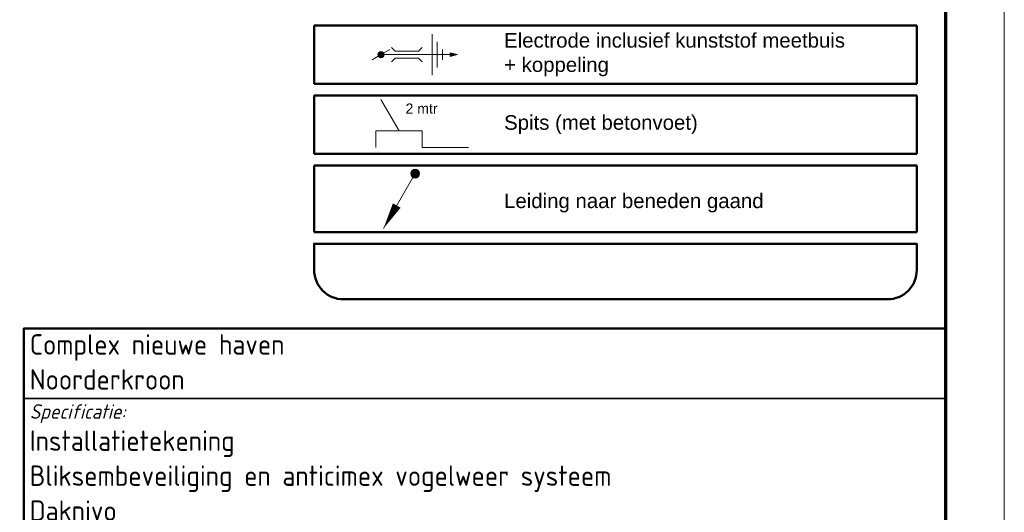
# Model space of a CAD drawing. Header units: millimetres. Extents: x -1609 to 2109, y 0 to 841.
# Tile 63 of 65: x 1940 to 2109, y 84 to 169. Entities that reach past the tile are written whole.
import ezdxf

# ---------------------------------------------------------------- set-up
doc = ezdxf.new("R2010")
doc.units = ezdxf.units.MM
for name, color, linetype, lineweight in [('a. Kader', 5, 'Continuous', 50), ('a. Tekst 25', 7, 'Continuous', 25), ('b. Aard leiding', 10, 'Continuous', 18), ('b. Aarddraad VD 120mm²', 10, 'Continuous', 18)]:
    doc.layers.add(name, color=color, linetype=linetype, lineweight=lineweight)
doc.layers.add('RVB_ALG_TEKENBLAD_ALGEMEEN', color=2, linetype='Continuous')
doc.styles.add('RVB_TXT', font='isocp.shx')
doc.styles.add('Sch01-H25', font='Arial.ttf', dxfattribs={"height": 2.5})
doc.styles.add('Sch02-H25', font='Arial.ttf', dxfattribs={"height": 5})

# ---------------------------------------------------------------- blocks, each defined once
blk = doc.blocks.new('*U25')
at = {"color": 1, "linetype": 'Continuous', "lineweight": 18}
blk.add_lwpolyline([(-1609, 0), (0, 0), (0, 841), (-1609, 841)], close=True, dxfattribs=at)
at = {"color": 5, "linetype": 'Continuous', "lineweight": 70}
blk.add_lwpolyline([(-1599, 10), (-10, 10), (-10, 831), (-1599, 831)], close=True, dxfattribs=at)
blk = doc.blocks.new('*U27')
at = {"color": 3, "linetype": 'Continuous', "lineweight": 35, "transparency": 16777216}
blk.add_line((-168, 104), (-10, 104), dxfattribs=at)
at = {"color": 4, "linetype": 'Continuous', "lineweight": 50, "transparency": 16777216}
blk.add_lwpolyline([(-168, 69.5), (-10, 69.5), (-10, 116), (-168, 116)], close=True, dxfattribs=at)
at = {"color": 2, "linetype": 'Continuous', "lineweight": 25, "transparency": 16777216, "style": 'RVB_TXT', "oblique": 15}
blk.add_text('Specificatie:', height=2.5, dxfattribs=at).set_placement((-167, 100.5))
at = {"color": 3, "linetype": 'Continuous', "lineweight": 35, "transparency": 16777216, "style": 'RVB_TXT'}
for tag, p in [('RVB_PROJNAAM', (-167, 111.5)), ('RVB_PROJLOC', (-167, 105.5)), ('RVB_SPEC1', (-167, 95)), ('RVB_SPEC2', (-167, 89)), ('RVB_SPEC3', (-167, 83)), ('RVB_SPEC4', (-167, 77)), ('RVB_SPEC5', (-167, 71)), ('RVB_DISC1', (-20, 29.5))]:
    blk.add_attdef(tag, p, '', height=3.5, dxfattribs=at)
at = {"color": 2, "linetype": 'Continuous', "lineweight": 25, "transparency": 16777216, "style": 'RVB_TXT'}
for tag, p in [('RVB_OBJNR', (-138, 65)), ('RVB_AUTEUR', (-59, 65)), ('RVB_GEBNR', (-138, 60.5)), ('RVB_CONTROLE', (-59, 60.5)), ('RVB_BESTNR', (-138, 56)), ('RVB_DATUM', (-59, 56)), ('RVB_PROJNR', (-138, 51.5)), ('RVB_SCHAAL', (-59, 51.5)), ('RVB_FASE', (-138, 47)), ('RVB_FORM', (-59, 47)), ('RVB_VERSIE', (-138, 42.5)), ('RVB_DOCUMENTCODE', (-88, 42.5))]:
    blk.add_attdef(tag, p, '', height=2.5, dxfattribs=at)
at = {"color": 200, "linetype": 'Continuous', "transparency": 16777216, "style": 'RVB_TXT', "flags": 1}
for tag, p in [('RVB_ICODE', (-48.5, 42.5)), ('RVB_BOUWLAAG', (-28.75, 42.5))]:
    blk.add_attdef(tag, p, '', height=2.5, dxfattribs=at)
at = {"color": 4, "linetype": 'Continuous', "lineweight": 50, "transparency": 16777216, "style": 'RVB_TXT'}
blk.add_attdef('RVB_DISC', (-48.5, 29.5), '', height=5, dxfattribs=at)
blk = doc.blocks.new('A$C130A0656')
h = blk.add_hatch(color=256)
h.dxf.hatch_style = 1
h.paths.add_polyline_path([(503, 1027, 0.26795), (452, 1117), (400, 1027), (400, 924, 0.414214)])
h.paths.add_polyline_path([(452, 1117, 0.131652), (400, 1131), (400, 1027)])
h.paths.add_polyline_path([(400, 1131, 0.414214), (297, 1027, 0.26795), (348, 938), (400, 1027)])
h.paths.add_polyline_path([(400, 1027), (348, 938, 0.131652), (400, 924)])
for p, q in [((400, 1027), (228, 730)), ((400, 1027), (572, 1325)), ((400, -1562), (400, 1131)), ((280, 547), (156, 671)), ((520, 547), (644, 671)), ((280, -242), (280, 547)), ((520, -242), (520, 547)), ((280, -242), (156, -366)), ((520, -242), (644, -366)), ((-288, -703), (1088, -703)), ((-30, -875), (830, -875)), ((228, -1047), (572, -1047)), ((400, -1562), (341, -1305)), ((341, -1305), (459, -1305)), ((400, -1523), (352, -1314)), ((352, -1314), (448, -1314)), ((400, -1484), (363, -1323)), ((363, -1323), (437, -1323)), ((400, -1562), (459, -1305)), ((448, -1314), (400, -1523)), ((437, -1323), (400, -1484)), ((400, -1445), (374, -1331)), ((374, -1331), (426, -1331)), ((400, -1406), (385, -1340)), ((385, -1340), (415, -1340)), ((400, -1367), (396, -1349)), ((396, -1349), (404, -1349)), ((426, -1331), (400, -1445)), ((415, -1340), (400, -1406)), ((404, -1349), (400, -1367))]:
    blk.add_line(p, q)
blk.add_circle((400, 1027), 103)
blk = doc.blocks.new('A$C5B4F438F')
at = {"linetype": 'Continuous'}
for p, q in [((1050, 250), (1325, 726)), ((700, 0), (700, 250)), ((700, 250), (1400, 250)), ((1400, 0), (1400, 250)), ((0, 0), (700, 0))]:
    blk.add_line(p, q, dxfattribs=at)

msp = doc.modelspace()

# ---------------------------------------------------------------- linework, layer by layer
at = {"layer": 'a. Kader'}
for p, q in [((1990.73, 167.93), (1990.73, 157.93)), ((1990.73, 167.93), (2094, 167.93)), ((2094, 167.93), (2094, 157.93)), ((1990.73, 157.93), (2094, 157.93)), ((1990.73, 155.93), (1990.73, 145.93)), ((1990.73, 155.93), (2094, 155.93)), ((2094, 155.93), (2094, 145.93)), ((1990.73, 145.93), (2094, 145.93)), ((1990.73, 143.93), (1990.73, 132.5)), ((1990.73, 143.93), (2094, 143.93)), ((2094, 143.93), (2094, 132.5)), ((1990.73, 132.5), (2094, 132.5))]:
    msp.add_line(p, q, dxfattribs=at)
at = {"layer": 'a. Kader', "transparency": 33554687}
msp.add_lwpolyline([(1995.73, 121, -0.414214), (1990.73, 126), (1990.73, 130.5), (2094, 130.5), (2094, 126, -0.414214), (2089, 121)], format="xyb", close=True, dxfattribs=at)
at = {"layer": 'b. Aard leiding', "linetype": 'Continuous'}
msp.add_line((2008.04, 142.54), (2002.61, 133.13), dxfattribs=at)
msp.add_lwpolyline([(2007.67, 142.54, 0.758, 0.758, 1), (2008.42, 142.54, 0.758, 0.758, 1)], format="xyseb", close=True, dxfattribs=at)
msp.add_lwpolyline([(2002.61, 133.13, 0, 1.52, 0), (2004.88, 137.06, 1.52, 1.52, 0)], format="xyseb", dxfattribs=at)
msp.add_circle((2008.04, 142.54), 0.758, dxfattribs=at)

# ---------------------------------------------------------------- block references
at = {"layer": 'b. Aard leiding', "linetype": 'Continuous', "lineweight": -3, "transparency": 33554687, "xscale": -0.005083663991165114, "yscale": 0.005083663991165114, "zscale": 0.005083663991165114, "rotation": 90}
msp.add_blockref('A$C130A0656', (2007.38, 164.97), dxfattribs=at)
at = {"layer": 'b. Aarddraad VD 120mm²', "xscale": -0.01131636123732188, "yscale": 0.01131636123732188, "zscale": 0.01131636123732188}
msp.add_blockref('A$C5B4F438F', (2017.16, 147.03), dxfattribs=at)
at = {"layer": 'RVB_ALG_TEKENBLAD_ALGEMEEN', "transparency": 16777216}
msp.add_blockref('*U25', (2109, 0), dxfattribs=at)
ref = msp.add_blockref('*U27', (2109, 0), dxfattribs=at)
ref.add_attrib('RVB_PROJNAAM', 'Complex nieuwe haven', (1942, 111.5), dxfattribs={"layer": '0', "color": 3, "linetype": 'Continuous', "lineweight": 35, "transparency": 16777216, "height": 3.5, "style": 'RVB_TXT'})
ref.add_attrib('RVB_PROJLOC', 'Noorderkroon', (1942, 105.5), dxfattribs={"layer": '0', "color": 3, "linetype": 'Continuous', "lineweight": 35, "transparency": 16777216, "height": 3.5, "style": 'RVB_TXT'})
ref.add_attrib('RVB_SPEC1', 'Installatietekening', (1942, 95), dxfattribs={"layer": '0', "color": 3, "linetype": 'Continuous', "lineweight": 35, "transparency": 16777216, "height": 3.5, "style": 'RVB_TXT'})
ref.add_attrib('RVB_SPEC2', 'Bliksembeveiliging en anticimex vogelweer systeem', (1942, 89), dxfattribs={"layer": '0', "color": 3, "linetype": 'Continuous', "lineweight": 35, "transparency": 16777216, "height": 3.5, "style": 'RVB_TXT'})
ref.add_attrib('RVB_SPEC3', 'Daknivo', (1942, 83), dxfattribs={"layer": '0', "color": 3, "linetype": 'Continuous', "lineweight": 35, "transparency": 16777216, "height": 3.5, "style": 'RVB_TXT'})

# ---------------------------------------------------------------- texts
at = {"layer": 'a. Tekst 25', "linetype": 'Continuous', "transparency": 33554687, "insert": (2023.28, 162.93), "char_height": 2.5, "width": 59.6209, "attachment_point": 4, "style": 'Sch01-H25'}
msp.add_mtext('Electrode inclusief kunststof meetbuis + koppeling', dxfattribs=at)
at = {"layer": 'a. Tekst 25', "linetype": 'Continuous'}
for s, insert, char_height, width, attachment_point, style in [('2 mtr', (2011.88, 152.81), 1.727, 23.1985, 9, 'Sch02-H25'), ('Spits (met betonvoet)', (2023.28, 150.93), 2.5, 59.6209, 4, 'Sch01-H25'), ('Leiding naar beneden gaand ', (2023.28, 137.5), 2.5, 69.1394, 4, 'Sch01-H25')]:
    msp.add_mtext(s, dxfattribs=dict(at, insert=insert, char_height=char_height, width=width, attachment_point=attachment_point, style=style))

doc.saveas('drawing.dxf')
